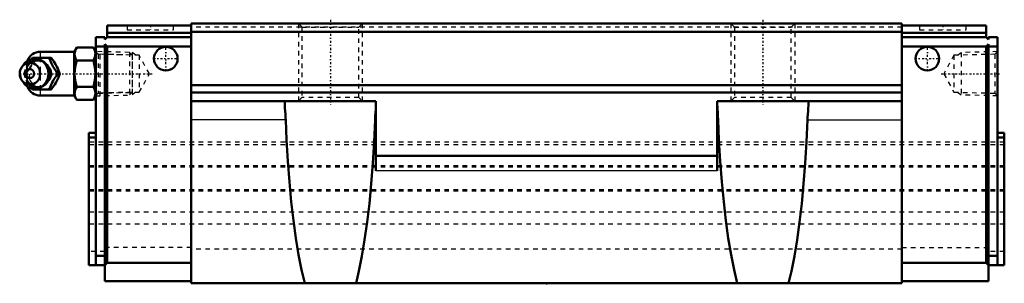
# Model space of a CAD drawing. Header units: millimetres. Extents: x -116 to 101, y 0 to 58.
import ezdxf

# ---------------------------------------------------------------- set-up
doc = ezdxf.new("R2010")
doc.units = ezdxf.units.MM
doc.linetypes.add('Center', pattern=[1.5, 0.45, -0.5, 0.05, -0.5])
doc.linetypes.add('Dashed', pattern=[2, 1, -1])
for name, color, linetype, lineweight in [('2d ConnectionPoints', 7, 'Continuous', 50), ('AM_0', 7, 'Continuous', 50), ('AM_4', 3, 'Continuous', 25), ('AM_5', 3, 'Continuous', 25), ('AM_7', 7, 'Center', 25), ('AM_9', 6, 'Dashed', 25)]:
    doc.layers.add(name, color=color, linetype=linetype, lineweight=lineweight)

# ---------------------------------------------------------------- blocks, each defined once
blk = doc.blocks.new('1_8piv8772h6xcl2kbqm91url0f________0_in_HSR55LC1SS_GK__BLOCK_1B_PT1_8__0')
at = {"layer": 'AM_0'}
for p, q in [((-103.75, 50.8), (-111.25, 50.8)), ((-103.23, 51.77), (-103.75, 50.88)), ((-103.75, 50.88), (-103.75, 41.12)), ((-103.23, 51.77), (-99.57, 51.77)), ((-99.05, 50.88), (-99.57, 51.77)), ((-114.95, 47.96), (-115.31, 47.44)), ((-113.19, 49.19), (-112.96, 49.5)), ((-112.96, 49.5), (-108.82, 49.5)), ((-103.23, 48.89), (-99.57, 48.89)), ((-107.34, 46), (-106.94, 46)), ((-115.31, 44.56), (-114.95, 44.04)), ((-112.96, 42.5), (-113.18, 42.79)), ((-112.96, 42.5), (-108.82, 42.5)), ((-111.25, 41.2), (-103.75, 41.2)), ((-103.75, 41.12), (-103.23, 40.23)), ((-103.23, 43.11), (-99.57, 43.11)), ((-99.57, 40.23), (-99.05, 41.12)), ((-103.23, 40.23), (-99.57, 40.23))]:
    blk.add_line(p, q, dxfattribs=at)
for points in [[(-103.23, 51.77), (-103.43, 51.4), (-103.57, 51.02), (-103.66, 50.62), (-103.68, 50.23), (-103.64, 49.89), (-103.55, 49.56), (-103.41, 49.22), (-103.23, 48.89)], [(-99.57, 48.89), (-99.37, 49.26), (-99.23, 49.64), (-99.14, 50.04), (-99.12, 50.43), (-99.16, 50.77), (-99.25, 51.1), (-99.39, 51.44), (-99.57, 51.77)], [(-109.22, 49.5), (-109.03, 48.95), (-108.81, 48.37), (-108.63, 47.96), (-108.4, 47.54), (-108.09, 47.04), (-107.75, 46.55), (-107.34, 46)], [(-106.94, 46), (-107.2, 46.73), (-107.37, 47.13), (-107.56, 47.53), (-107.87, 48.09), (-108.22, 48.66), (-108.52, 49.09), (-108.82, 49.5)], [(-103.23, 48.89), (-103.42, 48.17), (-103.56, 47.45), (-103.65, 46.7), (-103.68, 45.95), (-103.65, 45.24), (-103.56, 44.53), (-103.42, 43.82), (-103.23, 43.11)], [(-99.57, 43.11), (-99.38, 43.83), (-99.24, 44.55), (-99.15, 45.3), (-99.12, 46.05), (-99.15, 46.76), (-99.24, 47.47), (-99.38, 48.18), (-99.57, 48.89)], [(-107.34, 46), (-107.75, 45.45), (-108.15, 44.87), (-108.4, 44.46), (-108.63, 44.04), (-108.85, 43.54), (-109.03, 43.05), (-109.22, 42.5)], [(-108.82, 42.5), (-108.3, 43.23), (-108.04, 43.63), (-107.8, 44.03), (-107.5, 44.59), (-107.25, 45.16), (-107.09, 45.59), (-106.94, 46)], [(-103.23, 43.11), (-103.43, 42.74), (-103.57, 42.36), (-103.66, 41.96), (-103.68, 41.57), (-103.64, 41.23), (-103.55, 40.9), (-103.41, 40.56), (-103.23, 40.23)], [(-99.57, 40.23), (-99.37, 40.6), (-99.23, 40.98), (-99.14, 41.38), (-99.12, 41.77), (-99.16, 42.11), (-99.25, 42.44), (-99.39, 42.78), (-99.57, 43.11)]]:
    blk.add_lwpolyline(points, dxfattribs=at)
for centre, radius, start, end in [((-111.25, 47.8), 3, 90, 159.9436), ((-112.49, 46), 3.3, 270, 90), ((-111.25, 44.2), 3, 200.0564, 270)]:
    blk.add_arc(centre, radius, start, end, dxfattribs=at)
for major_axis in [(0, 2.42), (0, -1.01)]:
    blk.add_ellipse((-113.5, 46), major_axis=major_axis, ratio=0.927184, dxfattribs=at)
blk.add_ellipse((-112.49, 46), major_axis=(0, 3.3), ratio=0.927184, start_param=2.207257, end_param=7.217521, dxfattribs=at)
at = {"layer": 'AM_4'}
for p, q in [((-111.25, 50.8), (-111.25, 49.52)), ((-111.25, 42.49), (-111.25, 41.2))]:
    blk.add_line(p, q, dxfattribs=at)
blk.add_ellipse((-111.67, 46), major_axis=(0, 2.94), ratio=0.927184, start_param=3.533104, end_param=5.891674, dxfattribs=at)
at = {"layer": 'AM_5', "linetype": 'Dashed'}
for p, q in [((-91.07, 50.08), (-98.07, 50.26)), ((-98.05, 41.14), (-98.05, 50.86)), ((-91.07, 41.92), (-98.07, 41.74))]:
    blk.add_line(p, q, dxfattribs=at)
at = {"layer": 'AM_9'}
for p, q in [((-91.63, 50.67), (-99.05, 50.86)), ((-91.05, 50.06), (-91.63, 50.67)), ((-91.63, 50.67), (-91.63, 41.33)), ((-91.05, 50.06), (-91.05, 41.94)), ((-114.25, 47.8), (-114.25, 44.2)), ((-111.25, 49.52), (-111.25, 42.49)), ((-114.84, 46), (-114.44, 46)), ((-109.21, 46.03), (-109.21, 46)), ((-99.05, 41.14), (-91.63, 41.33)), ((-91.63, 41.33), (-91.05, 41.94))]:
    blk.add_line(p, q, dxfattribs=at)
for points in [[(-112.57, 49.5), (-112.83, 48.77), (-112.99, 48.37), (-113.19, 47.97), (-113.49, 47.41), (-113.84, 46.84), (-114.14, 46.41), (-114.44, 46)], [(-114.37, 46.37), (-114.37, 46.38), (-114.31, 46.71), (-114.21, 47.04), (-114.09, 47.34), (-113.93, 47.63), (-113.74, 47.9), (-113.52, 48.14), (-113.28, 48.35), (-113.02, 48.52), (-112.74, 48.66), (-112.44, 48.77), (-112.14, 48.83), (-111.83, 48.86), (-111.52, 48.84), (-111.21, 48.78), (-110.92, 48.69), (-110.63, 48.55), (-110.47, 48.45)], [(-114.28, 47.46), (-114.24, 47.54), (-114.02, 47.96), (-113.71, 48.46), (-113.37, 48.95), (-113.19, 49.19)], [(-111.75, 42.84), (-111.87, 42.82), (-112.19, 42.81), (-112.51, 42.86), (-112.81, 42.96), (-113.09, 43.12), (-113.33, 43.32), (-113.54, 43.56), (-113.72, 43.85), (-113.86, 44.16), (-114.03, 44.73), (-114.11, 45.32), (-114.14, 46.23), (-114.05, 47.14), (-113.95, 47.57), (-113.8, 47.99), (-113.58, 48.38), (-113.3, 48.71), (-113, 48.93), (-112.67, 49.09), (-112.38, 49.17), (-112.07, 49.19), (-111.75, 49.16)], [(-111.75, 49.16), (-111.6, 49.12), (-111.47, 49.08), (-111.36, 49.03), (-111.25, 48.98)], [(-111.25, 43.02), (-110.64, 43.36), (-110.11, 43.72), (-109.66, 44.09), (-109.29, 44.48), (-109, 44.89), (-108.81, 45.3), (-108.7, 45.71), (-108.68, 46.13), (-108.76, 46.55), (-108.92, 46.96), (-109.17, 47.37), (-109.51, 47.77), (-109.94, 48.15), (-110.44, 48.51), (-111.02, 48.86), (-111.25, 48.98)], [(-110.47, 48.45), (-110.36, 48.38), (-110.17, 48.23)], [(-114.84, 46), (-114.65, 46.55), (-114.5, 46.96)], [(-114.53, 45.1), (-114.65, 45.45), (-114.84, 46)], [(-114.44, 46), (-113.92, 45.27), (-113.66, 44.87), (-113.42, 44.47), (-113.12, 43.91), (-112.87, 43.34), (-112.71, 42.91), (-112.57, 42.5)], [(-110.44, 43.57), (-110.68, 43.42), (-110.96, 43.29), (-111.26, 43.2), (-111.57, 43.15), (-111.88, 43.14), (-112.19, 43.17), (-112.49, 43.25), (-112.78, 43.36), (-113.06, 43.51), (-113.33, 43.69), (-113.57, 43.91), (-113.78, 44.16), (-113.96, 44.43), (-114.12, 44.73), (-114.24, 45.04), (-114.33, 45.37), (-114.37, 45.67)], [(-109.21, 46), (-109.21, 45.84), (-109.21, 45.78)], [(-113.18, 42.79), (-113.37, 43.05), (-113.77, 43.63), (-114.02, 44.04), (-114.17, 44.32)], [(-109.95, 44), (-110.16, 43.78), (-110.41, 43.59), (-110.44, 43.57)], [(-111.25, 43.02), (-111.37, 42.96), (-111.49, 42.91), (-111.62, 42.87), (-111.75, 42.84)]]:
    blk.add_lwpolyline(points, dxfattribs=at)
for centre, start, end in [((-111.25, 47.8), 159.9436, 180), ((-111.25, 44.2), 180, 200.0564)]:
    blk.add_arc(centre, 3, start, end, dxfattribs=at)
for centre, major_axis, start_param, end_param in [((-110.47, 46), (0, 3.44), 2.729926, 6.694852), ((-112.49, 46), (0, 3.3), 0.934336, 2.207257), ((-110.47, 46), (0, -3.44), 3.553259, 5.871519), ((-111.67, 46), (0, 2.94), 5.891674, 7.023535), ((-111.67, 46), (0, 2.94), 2.36107, 3.533104)]:
    blk.add_ellipse(centre, major_axis=major_axis, ratio=0.927184, start_param=start_param, end_param=end_param, dxfattribs=at)
blk.add_ellipse((-111.93, 46), major_axis=(0, -2.94), ratio=0.927184, dxfattribs=at)
blk = doc.blocks.new('2_HSR55LCSSB_PT1_811_S_0_in_HSR55LC1SS_GK__BLOCK_1B_PT1_8__0')
at = {"layer": 'AM_0'}
for p, q in [((-96.55, 56.6), (-96.55, 54)), ((-96.55, 56.6), (-78.05, 56.6)), ((-78.05, 57), (-78.05, 0)), ((78.05, 57), (-78.05, 57)), ((78.05, 57), (78.05, 0)), ((96.55, 56.6), (78.05, 56.6)), ((96.55, 56.6), (96.55, 54)), ((-96.55, 55), (-78.05, 55)), ((78.05, 55.2), (-78.05, 55.2)), ((96.55, 55), (78.05, 55)), ((-97.05, 54), (-99.05, 54)), ((-99.05, 4), (-99.05, 54)), ((-97.05, 52), (-99.05, 52)), ((-97.05, 53.5), (-96.55, 54)), ((-97.05, 54), (-97.05, 53.5)), ((-97.05, 52.5), (-97.05, 0.5)), ((-96.55, 52), (-97.05, 52.5)), ((-78.05, 54), (-96.55, 54)), ((-78.05, 52), (-96.55, 52)), ((-96.55, 52), (-96.55, 4.5)), ((78.05, 54), (96.55, 54)), ((78.05, 52), (96.55, 52)), ((97.05, 53.5), (96.55, 54)), ((96.55, 52), (97.05, 52.5)), ((96.55, 52), (96.55, 4.5)), ((97.05, 54), (99.05, 54)), ((97.05, 54), (97.05, 53.5)), ((97.05, 52.5), (97.05, 0.5)), ((97.05, 52), (99.05, 52)), ((99.05, 54), (99.05, 4)), ((78.05, 43.5), (-78.05, 43.5)), ((78.05, 41.86), (-78.05, 41.86)), ((-37.5, 40), (-78.05, 40)), ((-57.5, 40), (-57.5, 39.01)), ((-37.5, 24.69), (-37.5, 40)), ((37.5, 24.69), (37.5, 40)), ((37.5, 40), (78.05, 40)), ((57.5, 40), (57.5, 39.01)), ((-100.55, 33), (-100.55, 4)), ((-100.55, 33), (-99.05, 33)), ((100.55, 33), (99.05, 33)), ((100.55, 33), (100.55, 4)), ((-100.55, 32), (-99.05, 32)), ((100.55, 32), (99.05, 32)), ((37.5, 28), (-37.5, 28)), ((-99.05, 6), (-97.05, 6)), ((-97.05, 4), (-96.55, 4.5)), ((-78.05, 4.5), (-96.55, 4.5)), ((78.05, 4.5), (96.55, 4.5)), ((97.05, 4), (96.55, 4.5)), ((99.05, 6), (97.05, 6)), ((-100.55, 4), (-97.05, 4)), ((100.55, 4), (97.05, 4)), ((-78.05, 0.5), (-97.05, 0.5)), ((78.05, 0), (-78.05, 0)), ((78.05, 0.5), (97.05, 0.5))]:
    blk.add_line(p, q, dxfattribs=at)
for points in [[(-57.5, 39.01), (-57.48, 38.47), (-57.43, 37.81), (-57.38, 37.09), (-57.33, 36.3), (-57.31, 35.87)], [(-37.69, 35.87), (-37.65, 36.67), (-37.59, 37.45), (-37.54, 38.13), (-37.51, 38.75), (-37.5, 39.01)], [(37.69, 35.87), (37.65, 36.67), (37.59, 37.45), (37.54, 38.13), (37.51, 38.75), (37.5, 39.01)], [(57.5, 39.01), (57.48, 38.47), (57.43, 37.81), (57.38, 37.09), (57.33, 36.3), (57.31, 35.87)], [(-53.13, 0), (-53.83, 2.96), (-54.48, 6.26), (-55.08, 9.87), (-55.62, 13.75), (-56.1, 17.89), (-56.51, 22.25), (-56.85, 26.8), (-57.13, 31.5), (-57.31, 35.87)], [(-37.69, 35.87), (-37.9, 31.06), (-38.17, 26.37), (-38.53, 21.84), (-38.94, 17.5), (-39.43, 13.38), (-39.97, 9.52), (-40.57, 5.94), (-41.23, 2.67), (-41.87, 0)], [(41.87, 0), (41.17, 2.96), (40.52, 6.26), (39.92, 9.87), (39.38, 13.75), (38.9, 17.89), (38.49, 22.25), (38.15, 26.8), (37.87, 31.5), (37.69, 35.87)], [(57.31, 35.87), (57.1, 31.06), (56.83, 26.37), (56.47, 21.84), (56.06, 17.5), (55.57, 13.38), (55.03, 9.52), (54.43, 5.94), (53.77, 2.67), (53.13, 0)]]:
    blk.add_lwpolyline(points, dxfattribs=at)
for centre in [(-83.65, 49.3), (83.65, 49.3)]:
    blk.add_circle(centre, 2.6, dxfattribs=at)
at = {"layer": 'AM_4'}
for p, q in [((-57.31, 35.87), (-78.05, 35.87)), ((-37.5, 35.87), (-37.69, 35.87)), ((37.5, 35.87), (37.69, 35.87)), ((57.31, 35.87), (78.05, 35.87)), ((37.5, 24.69), (-37.5, 24.69))]:
    blk.add_line(p, q, dxfattribs=at)
at = {"layer": 'AM_5', "linetype": 'Dashed'}
for p, q in [((-54.5, 57), (-54.5, 40)), ((-40.5, 57), (-40.5, 40)), ((40.5, 57), (40.5, 40)), ((54.5, 57), (54.5, 40)), ((-90.27, 50.06), (-91.05, 50.66)), ((-91.05, 50.66), (-91.05, 41.34)), ((90.27, 50.06), (91.05, 50.66)), ((99.05, 50.86), (91.05, 50.66)), ((91.05, 50.66), (91.05, 41.34)), ((-90.27, 41.94), (-91.05, 41.34)), ((90.27, 41.94), (91.05, 41.34)), ((99.05, 41.14), (91.05, 41.34))]:
    blk.add_line(p, q, dxfattribs=at)
at = {"layer": 'AM_7'}
for p, q in [((-87.05, 56.65), (-87.05, 55.55)), ((-47.5, 57.85), (-47.5, 39.15)), ((47.5, 57.85), (47.5, 39.15)), ((87.05, 56.65), (87.05, 55.55)), ((-83.65, 46.57), (-83.65, 52.03)), ((83.65, 46.57), (83.65, 52.03)), ((-86.38, 49.3), (-80.92, 49.3)), ((80.92, 49.3), (86.38, 49.3)), ((-115.01, 46), (-86.68, 46)), ((86.68, 46), (99.64, 46))]:
    blk.add_line(p, q, dxfattribs=at)
at = {"layer": 'AM_9'}
for p, q in [((-92.15, 56.6), (-92.15, 55.6)), ((-81.95, 55.6), (-81.95, 56.6)), ((-54.5, 57), (-53.75, 56.25)), ((-53.75, 56.25), (-53.75, 40.75)), ((-53.75, 56.25), (-41.25, 56.25)), ((-41.25, 56.25), (-40.5, 57)), ((-41.25, 40.75), (-41.25, 56.25)), ((40.5, 57), (41.25, 56.25)), ((41.25, 56.25), (41.25, 40.75)), ((41.25, 56.25), (53.75, 56.25)), ((53.75, 56.25), (54.5, 57)), ((53.75, 40.75), (53.75, 56.25)), ((81.95, 56.6), (81.95, 55.6)), ((92.15, 55.6), (92.15, 56.6)), ((-92.15, 55.6), (-81.95, 55.6)), ((78.05, 56.2), (-78.05, 56.2)), ((81.95, 55.6), (92.15, 55.6)), ((-98.48, 50.27), (-99.05, 50.86)), ((-89.47, 50.04), (-98.48, 50.27)), ((-98.48, 50.27), (-98.48, 41.73)), ((-87.27, 46), (-89.47, 50.04)), ((-89.47, 50.04), (-89.47, 41.96)), ((89.47, 50.04), (87.27, 46)), ((98.48, 50.27), (89.47, 50.04)), ((89.47, 50.04), (89.47, 41.96)), ((99.05, 50.86), (98.48, 50.27)), ((98.48, 50.27), (98.48, 41.73)), ((-89.47, 41.96), (-87.27, 46)), ((87.27, 46), (89.47, 41.96)), ((-99.05, 41.14), (-98.48, 41.73)), ((-98.48, 41.73), (-89.47, 41.96)), ((89.47, 41.96), (98.48, 41.73)), ((98.48, 41.73), (99.05, 41.14)), ((-53.75, 40.75), (-54.5, 40)), ((-41.25, 40.75), (-53.75, 40.75)), ((-40.5, 40), (-41.25, 40.75)), ((41.25, 40.75), (40.5, 40)), ((53.75, 40.75), (41.25, 40.75)), ((54.5, 40), (53.75, 40.75)), ((100.55, 31), (-100.55, 31)), ((100.55, 30.37), (-100.55, 30.37)), ((100.55, 25.77), (-100.55, 25.77)), ((100.55, 25.5), (-100.55, 25.5)), ((100.55, 20.5), (-100.55, 20.5)), ((100.55, 20.23), (-100.55, 20.23)), ((100.55, 15.63), (-100.55, 15.63)), ((100.55, 13), (-100.55, 13)), ((-97.05, 7), (-100.55, 7)), ((-78.05, 7.87), (-97.05, 7.87)), ((78.05, 7.46), (-78.05, 7.46)), ((78.05, 7.87), (97.05, 7.87)), ((100.55, 7), (97.05, 7))]:
    blk.add_line(p, q, dxfattribs=at)

msp = doc.modelspace()

# ---------------------------------------------------------------- linework, layer by layer
at = {"layer": '2d ConnectionPoints'}
for p in [(-99.05, 46), (99.05, 46), (0, 0)]:
    msp.add_point(p, dxfattribs=at)

# ---------------------------------------------------------------- block references
for name in ['2_HSR55LCSSB_PT1_811_S_0_in_HSR55LC1SS_GK__BLOCK_1B_PT1_8__0', '1_8piv8772h6xcl2kbqm91url0f________0_in_HSR55LC1SS_GK__BLOCK_1B_PT1_8__0']:
    msp.add_blockref(name, (0, 0))

doc.saveas('drawing.dxf')
